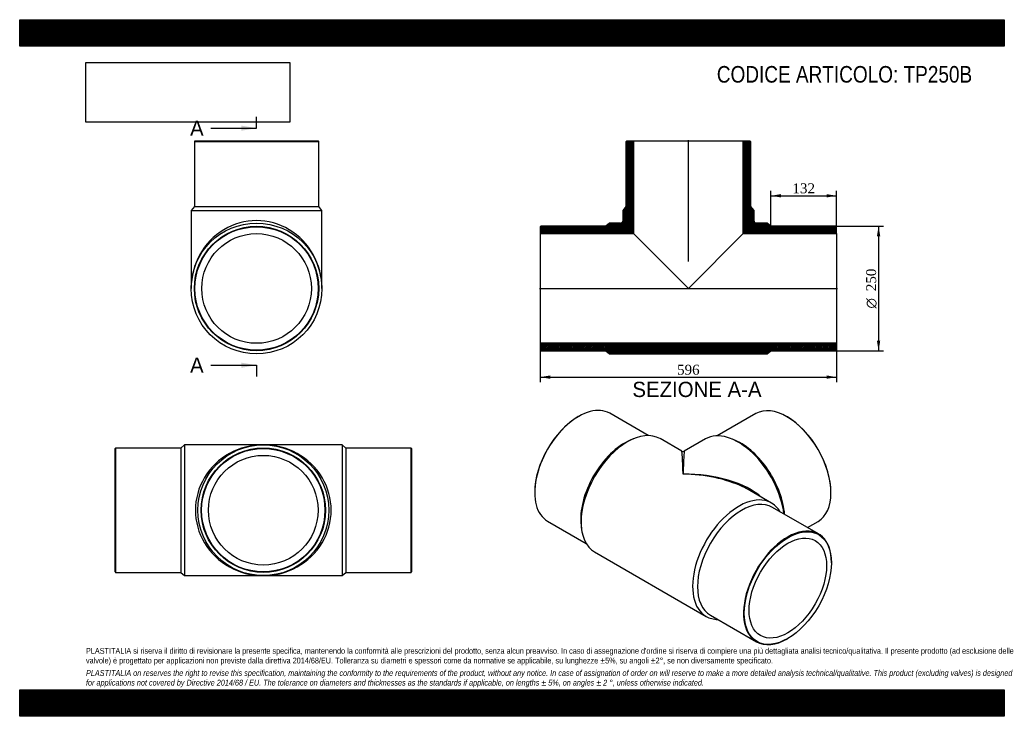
# Model space of a CAD drawing. Header units: millimetres. Extents: x 0 to 1980, y 0 to 1400.
import ezdxf
from ezdxf.enums import TextEntityAlignment as Align
from ezdxf.lldxf.tags import DXFTag

# ---------------------------------------------------------------- set-up
doc = ezdxf.new("R2010")
doc.units = ezdxf.units.MM
doc.header["$LTSCALE"] = 6.666667
for name, color, linetype in [('Default', 7, 'Continuous'), ('DV4_Default', 7, 'Continuous'), ('TP250B', 7, 'Continuous')]:
    doc.layers.add(name, color=color, linetype=linetype)
doc.styles.add('SEACAD_Solid_Edge_ANSI', font='seans.ttf')
doc.styles.add('SEACAD_Solid_Edge_ANSI1_Symbols', font='semeca1.ttf')
doc.styles.add('SEACAD_Times_New_Roman', font='times.ttf')
tags = doc.linetypes.add('CENTER2', pattern=[28.575, 19.05, -3.175, 3.175, -3.175]).pattern_tags.tags
tags[10:11] = [DXFTag(74, 4), DXFTag(75, 0), DXFTag(340, '0'), DXFTag(46, 0.0), DXFTag(50, 0.0), DXFTag(44, 0.0), DXFTag(45, 0.0)]
tags[8:9] = [DXFTag(74, 4), DXFTag(75, 0), DXFTag(340, '0'), DXFTag(46, 0.0), DXFTag(50, 0.0), DXFTag(44, 0.0), DXFTag(45, 0.0)]
tags[6:7] = [DXFTag(74, 4), DXFTag(75, 0), DXFTag(340, '0'), DXFTag(46, 0.0), DXFTag(50, 0.0), DXFTag(44, 0.0), DXFTag(45, 0.0)]
tags[4:5] = [DXFTag(74, 4), DXFTag(75, 0), DXFTag(340, '0'), DXFTag(46, 0.0), DXFTag(50, 0.0), DXFTag(44, 0.0), DXFTag(45, 0.0)]
doc.dimstyles.new('ANSImm', dxfattribs={"dimtxt": 20, "dimasz": 20, "dimexe": 10, "dimexo": 0, "dimgap": 5, "dimtad": 1, "dimdsep": 46, "dimtxsty": 'SEACAD_Times_New_Roman', "dimblk1": '_SE_FILLED', "dimblk2": '_SE_FILLED', "dimsah": 1, "dimcen": 10, "dimazin": 0, "dimtfac": 0.85, "dimtdec": 3, "dimtofl": 0, "dimtmove": 0, "dimatfit": 3, "dimfxl": 1, "dimarcsym": 0})
picture_1 = doc.add_image_def('image1.jpg', size_in_pixel=(4302, 1260))

# ---------------------------------------------------------------- blocks, each defined once
blk = doc.blocks.new('SE')
at = {"layer": 'TP250B', "color": 7, "linetype": 'Continuous'}
for p, q in [((192.9, 539.2), (191.9, 538.2)), ((191.9, 290.2), (191.9, 538.2)), ((192.9, 539.2), (192.9, 289.2)), ((323.9, 539.2), (192.9, 539.2)), ((331.4, 545.7), (323.9, 539.2)), ((323.9, 539.2), (323.9, 289.2)), ((331.4, 545.7), (331.4, 282.7)), ((489.9, 545.7), (331.4, 545.7)), ((648.4, 545.7), (489.9, 545.7)), ((648.4, 545.7), (648.4, 282.7)), ((655.9, 539.2), (648.4, 545.7)), ((655.9, 539.2), (655.9, 289.2)), ((786.9, 539.2), (655.9, 539.2)), ((786.9, 289.2), (786.9, 539.2)), ((787.9, 538.2), (786.9, 539.2)), ((787.9, 538.2), (787.9, 290.2)), ((191.9, 290.2), (192.9, 289.2)), ((192.9, 289.2), (323.9, 289.2)), ((323.9, 289.2), (331.4, 282.7)), ((331.4, 282.7), (489.9, 282.7)), ((489.9, 282.7), (648.4, 282.7)), ((648.4, 282.7), (655.9, 289.2)), ((655.9, 289.2), (786.9, 289.2)), ((786.9, 289.2), (787.9, 290.2))]:
    blk.add_line(p, q, dxfattribs=at)
for radius in [131.5, 125, 124, 110.2]:
    blk.add_circle((489.9, 414.2), radius, dxfattribs=at)
for major_axis in [(136.5, 0), (-136.5, 0)]:
    blk.add_ellipse((489.9, 414.2), major_axis=major_axis, ratio=0.96337, start_param=1.570796, end_param=4.712389, dxfattribs=at)
blk = doc.blocks.new('SE1')
at = {"layer": 'TP250B', "color": 7, "linetype": 'Continuous'}
for p, q in [((1124, 602.7), (1123.3, 602.3)), ((1264, 564.1), (1186.5, 608.9)), ((1480.4, 608.3), (1402.9, 563.5)), ((1543.7, 601.7), (1542.9, 602.1)), ((1233.6, 557.4), (1227.7, 554.8)), ((1331.5, 532.7), (1287.7, 558)), ((1379.3, 557.4), (1336.5, 532.7)), ((1439.2, 554.2), (1433.3, 556.7)), ((1035.6, 450.4), (1035.6, 449.6)), ((1511.8, 428.6), (1468, 453.9)), ((1631.3, 449), (1631.3, 449.8)), ((1606.5, 366.4), (1513.9, 419.9)), ((1061.5, 392.4), (1139, 347.6)), ((1128.9, 383.7), (1129.7, 377.4)), ((1584, 379.4), (1605.4, 391.8)), ((1156.2, 330.2), (1380.3, 200.8)), ((1632.4, 308.4), (1632.4, 309.2)), ((1388.9, 203.4), (1481.5, 149.9)), ((1544, 156.1), (1544.7, 156.5))]:
    blk.add_line(p, q, dxfattribs=at)
blk.add_arc((1334, 537), 5, 240.9237, 298.924, dxfattribs=at)
for centre, major_axis, ratio, start_param, end_param in [((1124, 500.6), (62.5, 108.3), 0.57735, 0, 3.141593), ((1542.9, 500), (-62.5, 108.3), 0.57735, 3.141593, 6.283185), ((1123.3, 501.1), (-62, -107.4), 0.57735, 3.926991, 5.497787), ((1543.7, 500.4), (62, -107.4), 0.57735, 0.785398, 2.356194), ((1221.9, 444.1), (-65.7, -113.9), 0.57735, 3.141593, 6.283185), ((1216.6, 447.2), (-62.5, -108.3), 0.57735, 3.801224, 5.623554), ((1445, 443.5), (-65.8, 113.9), 0.57735, 4.077957, 6.283185), ((1450.3, 446.6), (-62.5, 108.3), 0.57735, 4.025363, 5.623554), ((1334, 379.4), (2.5, -153.3), 0.01615, 2.346513, 3.131911), ((1334, 379.4), (-2.5, -153.3), 0.01615, 3.151274, 3.936673), ((1334, 379.4), (-189.5, -3), 0.566482, 3.704996, 4.703403), ((1334, 379.4), (-189.5, 3), 0.566482, 4.036607, 4.721375), ((1334, 379.4), (-189.5, 3), 0.566482, 3.935977, 4.036607), ((1446.1, 314.7), (-65.7, -113.9), 0.57735, 2.825864, 6.283185), ((1451.4, 311.6), (-62.5, -108.3), 0.57735, 3.141593, 6.283185), ((1544, 258.1), (-62.5, -108.3), 0.57735, 2.356194, 6.283185), ((1446.1, 314.7), (-65.7, -113.9), 0.57735, 0, 0.315729), ((1544, 258.1), (-62.5, -108.3), 0.57735, 0, 0.785398)]:
    blk.add_ellipse(centre, major_axis=major_axis, ratio=ratio, start_param=start_param, end_param=end_param, dxfattribs=at)
for major_axis in [(62, 107.4), (-55.1, -95.4)]:
    blk.add_ellipse((1544.7, 257.7), major_axis=major_axis, ratio=0.57735, dxfattribs=at)
blk = doc.blocks.new('SE2')
at = {"layer": 'TP250B', "color": 7, "linetype": 'Continuous'}
for p, q in [((352.3, 1156.3), (351.3, 1155.3)), ((351.3, 1155.3), (601.3, 1155.3)), ((351.3, 1155.3), (351.3, 1024.3)), ((352.3, 1156.3), (600.3, 1156.3)), ((601.3, 1155.3), (600.3, 1156.3)), ((601.3, 1024.3), (601.3, 1155.3)), ((351.3, 1024.3), (344.8, 1016.8)), ((344.8, 1016.8), (607.8, 1016.8)), ((344.8, 1016.8), (344.8, 859.8)), ((351.3, 1024.3), (601.3, 1024.3)), ((607.8, 1016.8), (601.3, 1024.3)), ((607.8, 859.8), (607.8, 1016.8))]:
    blk.add_line(p, q, dxfattribs=at)
for radius in [131.5, 125, 124, 110.2]:
    blk.add_circle((476.3, 859.8), radius, dxfattribs=at)
blk.add_ellipse((476.3, 859.8), major_axis=(0, -136.5), ratio=0.96337, start_param=1.570796, end_param=4.712389, dxfattribs=at)
blk = doc.blocks.new('SE4')
at = {"color": 7, "linetype": 'Continuous', "style": 'SEACAD_Solid_Edge_ANSI'}
blk.add_text('A', height=30.7, dxfattribs=at).set_placement((342.6, 1197.4), align=Align.TOP_LEFT)
blk = doc.blocks.new('SE5')
at = {"color": 7, "linetype": 'Continuous', "style": 'SEACAD_Solid_Edge_ANSI'}
blk.add_text('A', height=30.7, dxfattribs=at).set_placement((342.6, 721), align=Align.TOP_LEFT)
blk = doc.blocks.new('SEANNOT_GROUP')
at = {"linetype": 'Continuous'}
blk.add_hatch(color=7, dxfattribs=at).paths.add_polyline_path([(445.7, 1176.9), (476.3, 1182), (445.7, 1187.2)])
at = {"color": 7, "linetype": 'Continuous'}
blk.add_lwpolyline([(384.3, 1182), (476.3, 1182)], dxfattribs=at)
blk = doc.blocks.new('SEANNOT_GROUP1')
at = {"linetype": 'Continuous'}
blk.add_hatch(color=7, dxfattribs=at).paths.add_polyline_path([(445.7, 700.5), (476.3, 705.6), (445.7, 710.7)])
at = {"color": 7, "linetype": 'Continuous'}
blk.add_lwpolyline([(384.3, 705.6), (476.3, 705.6)], dxfattribs=at)
blk = doc.blocks.new('SE3')
at = {"layer": 'Default', "color": 7, "linetype": 'CENTER2'}
for p, q in [((476.3, 1182), (476.3, 1205)), ((476.3, 705.6), (476.3, 682.6))]:
    blk.add_line(p, q, dxfattribs=at)
at = {"layer": 'Default', "color": 7, "linetype": 'CENTER2', "const_width": 0.0001}
blk.add_lwpolyline([(476.3, 1182), (476.3, 705.6)], dxfattribs=at)
at = {"layer": 'Default'}
for name in ['SE4', 'SEANNOT_GROUP', 'SE5', 'SEANNOT_GROUP1']:
    blk.add_blockref(name, (0, 0), dxfattribs=at)
blk = doc.blocks.new('SE6')
at = {"layer": 'TP250B', "linetype": 'Continuous'}
h = blk.add_hatch(dxfattribs=at)
h.set_pattern_fill('LINE', scale=0.629921, angle=45, style=0)
edge = h.paths.add_edge_path()
edge.add_line((1219.8, 1024.3), (1213.3, 1016.8))
edge.add_line((1213.3, 1016.8), (1213.3, 996.3))
edge.add_arc((1208.3, 996.3), 5, 270, 360, ccw=False)
edge.add_line((1208.3, 991.3), (1186.3, 991.3))
edge.add_line((1186.3, 991.3), (1178.8, 984.8))
edge.add_line((1178.8, 984.8), (1047.8, 984.8))
edge.add_line((1047.8, 984.8), (1046.8, 983.8))
edge.add_line((1046.8, 983.8), (1046.8, 970))
edge.add_line((1046.8, 970), (1234.6, 970))
edge.add_line((1234.6, 970), (1234.6, 1156.3))
edge.add_line((1234.6, 1156.3), (1220.8, 1156.3))
edge.add_line((1220.8, 1156.3), (1219.8, 1155.3))
edge.add_line((1219.8, 1155.3), (1219.8, 1024.3))
h = blk.add_hatch(dxfattribs=at)
h.set_pattern_fill('LINE', scale=0.629921, angle=45, style=0)
edge = h.paths.add_edge_path()
edge.add_line((1469.8, 1024.3), (1469.8, 1155.3))
edge.add_line((1469.8, 1155.3), (1468.8, 1156.3))
edge.add_line((1468.8, 1156.3), (1455, 1156.3))
edge.add_line((1455, 1156.3), (1455, 970))
edge.add_line((1455, 970), (1642.8, 970))
edge.add_line((1642.8, 970), (1642.8, 983.8))
edge.add_line((1642.8, 983.8), (1641.8, 984.8))
edge.add_line((1641.8, 984.8), (1510.8, 984.8))
edge.add_line((1510.8, 984.8), (1503.3, 991.3))
edge.add_line((1503.3, 991.3), (1481.3, 991.3))
edge.add_arc((1481.3, 996.3), 5, 180, 270, ccw=False)
edge.add_line((1476.3, 996.3), (1476.3, 1016.8))
edge.add_line((1476.3, 1016.8), (1469.8, 1024.3))
h = blk.add_hatch(dxfattribs=at)
h.set_pattern_fill('LINE', scale=0.629921, angle=45, style=0)
h.paths.add_polyline_path([(1642.8, 735.8), (1642.8, 749.6), (1046.8, 749.6), (1046.8, 735.8), (1047.8, 734.8), (1178.8, 734.8), (1186.3, 728.3), (1503.3, 728.3), (1510.8, 734.8), (1641.8, 734.8)])
at = {"layer": 'DV4_Default', "color": 7, "linetype": 'CENTER2'}
for p, q in [((1344.8, 914.3), (1344.8, 1158)), ((1045, 859.8), (1644.5, 859.8))]:
    blk.add_line(p, q, dxfattribs=at)
at = {"layer": 'TP250B', "color": 7, "linetype": 'Continuous'}
for p, q in [((1219.8, 1155.3), (1220.8, 1156.3)), ((1219.8, 1024.3), (1219.8, 1155.3)), ((1220.8, 1156.3), (1234.6, 1156.3)), ((1234.6, 1156.3), (1455, 1156.3)), ((1234.6, 1156.3), (1234.6, 970)), ((1455, 1156.3), (1468.8, 1156.3)), ((1455, 970), (1455, 1156.3)), ((1468.8, 1156.3), (1469.8, 1155.3)), ((1469.8, 1155.3), (1469.8, 1024.3)), ((1213.3, 1016.8), (1219.8, 1024.3)), ((1213.3, 996.3), (1213.3, 1016.8)), ((1469.8, 1024.3), (1476.3, 1016.8)), ((1476.3, 1016.8), (1476.3, 996.3)), ((1186.3, 991.3), (1178.8, 984.8)), ((1208.3, 991.3), (1186.3, 991.3)), ((1503.3, 991.3), (1481.3, 991.3)), ((1510.8, 984.8), (1503.3, 991.3)), ((1046.8, 983.8), (1047.8, 984.8)), ((1046.8, 983.8), (1046.8, 970)), ((1178.8, 984.8), (1047.8, 984.8)), ((1641.8, 984.8), (1510.8, 984.8)), ((1641.8, 984.8), (1642.8, 983.8)), ((1642.8, 970), (1642.8, 983.8)), ((1046.8, 970), (1046.8, 749.6)), ((1046.8, 970), (1234.6, 970)), ((1234.6, 970), (1344.8, 859.8)), ((1344.8, 859.8), (1455, 970)), ((1455, 970), (1642.8, 970)), ((1642.8, 970), (1642.8, 749.6)), ((1642.8, 749.6), (1046.8, 749.6)), ((1046.8, 749.6), (1046.8, 735.8)), ((1047.8, 734.8), (1046.8, 735.8)), ((1047.8, 734.8), (1178.8, 734.8)), ((1178.8, 734.8), (1186.3, 728.3)), ((1503.3, 728.3), (1510.8, 734.8)), ((1510.8, 734.8), (1641.8, 734.8)), ((1642.8, 735.8), (1641.8, 734.8)), ((1642.8, 735.8), (1642.8, 749.6)), ((1186.3, 728.3), (1503.3, 728.3))]:
    blk.add_line(p, q, dxfattribs=at)
for centre, start, end in [((1208.3, 996.3), 270, 0), ((1481.3, 996.3), 180, 270)]:
    blk.add_arc(centre, 5, start, end, dxfattribs=at)
blk = doc.blocks.new('DMBLK27')
at = {"layer": 'Default', "linetype": 'Continuous'}
for points in [[(1066.8, 678.3), (1066.8, 685), (1046.8, 681.6)], [(1622.8, 678.3), (1642.8, 681.6), (1622.8, 685)]]:
    blk.add_hatch(color=7, dxfattribs=at).paths.add_polyline_path(points)
at = {"layer": 'Default', "color": 7, "linetype": 'Continuous'}
for p, q in [((1046.8, 749.6), (1046.8, 671.6)), ((1642.8, 749.6), (1642.8, 671.6)), ((1046.8, 681.6), (1642.8, 681.6))]:
    blk.add_line(p, q, dxfattribs=at)
at = {"layer": 'Default', "color": 7, "linetype": 'Continuous', "style": 'SEACAD_Times_New_Roman'}
blk.add_text('596', height=20, dxfattribs=at).set_placement((1322, 706.6), align=Align.TOP_LEFT)
blk = doc.blocks.new('_SE_FILLED')
at = {"color": 0}
blk.add_line((0, 0), (-1, 0), dxfattribs=at)
blk.add_solid([(0, 0), (-1, -0.1665), (-1, 0.1665), (0, 0)], dxfattribs=at)
blk = doc.blocks.new('DMBLK28')
at = {"layer": 'Default', "linetype": 'Continuous'}
for points in [[(1530.8, 1049.4), (1510.8, 1046.1), (1530.8, 1042.8)], [(1622.8, 1049.4), (1622.8, 1042.8), (1642.8, 1046.1)]]:
    blk.add_hatch(color=7, dxfattribs=at).paths.add_polyline_path(points)
at = {"layer": 'Default', "color": 7, "linetype": 'Continuous'}
for p, q in [((1510.8, 984.8), (1510.8, 1056.1)), ((1642.8, 976.9), (1642.8, 1056.1)), ((1510.8, 1046.1), (1642.8, 1046.1))]:
    blk.add_line(p, q, dxfattribs=at)
at = {"layer": 'Default', "color": 7, "linetype": 'Continuous', "style": 'SEACAD_Times_New_Roman'}
blk.add_text('132', height=20, dxfattribs=at).set_placement((1554, 1071.1), align=Align.TOP_LEFT)
blk = doc.blocks.new('GDimGGroup')
at = {"layer": 'Default', "linetype": 'Continuous'}
for points in [[(1730.5, 964.8), (1727.2, 984.8), (1723.8, 964.8)], [(1730.5, 754.8), (1723.8, 754.8), (1727.2, 734.8)]]:
    blk.add_hatch(color=7, dxfattribs=at).paths.add_polyline_path(points)
at = {"layer": 'Default', "color": 7, "linetype": 'Continuous'}
for p, q in [((1641.8, 984.8), (1737.2, 984.8)), ((1727.2, 984.8), (1727.2, 734.8)), ((1641.8, 734.8), (1737.2, 734.8))]:
    blk.add_line(p, q, dxfattribs=at)
for s, style, p in [('250', 'SEACAD_Times_New_Roman', (1702.2, 854.4)), ('O', 'SEACAD_Solid_Edge_ANSI1_Symbols', (1702.2, 819.6))]:
    blk.add_text(s, height=20, rotation=90, dxfattribs=dict(at, style=style)).set_placement(p, align=Align.TOP_LEFT)

msp = doc.modelspace()

# ---------------------------------------------------------------- hatches: boundary and pattern name
at = {"layer": 'Default', "linetype": 'Continuous'}
h = msp.add_hatch(dxfattribs=at)
h.set_pattern_fill('LINE', scale=0.629921, angle=45, style=0)
h.paths.add_polyline_path([(1980, 1346.667), (1980, 1400), (0, 1400), (0, 1346.667)])
for points in [[(1980, 1346.667), (1980, 1400), (0, 1400), (0, 1346.667)], [(1980, 0), (1980, 53.333), (0, 53.333), (0, 0)]]:
    msp.add_hatch(color=7, dxfattribs=at).paths.add_polyline_path(points)
h = msp.add_hatch(dxfattribs=at)
h.set_pattern_fill('LINE', scale=0.629921, angle=45, style=0)
h.paths.add_polyline_path([(1980, 0), (1980, 53.333), (0, 53.333), (0, 0)])

# ---------------------------------------------------------------- linework, layer by layer
at = {"layer": 'Default', "color": 7, "linetype": 'Continuous'}
for p, q in [((0, 1400), (1980, 1400)), ((0, 1346.667), (0, 1400)), ((1980, 1400), (1980, 1346.667)), ((1980, 1346.667), (0, 1346.667)), ((0, 53.333), (1980, 53.333)), ((0, 0), (0, 53.333)), ((1980, 53.333), (1980, 0)), ((1980, 0), (0, 0))]:
    msp.add_line(p, q, dxfattribs=at)

# ---------------------------------------------------------------- block references
at = {"layer": 'Default'}
for name in ['SE3', 'SE2', 'SE6', 'GDimGGroup', 'SE1', 'SE']:
    msp.add_blockref(name, (0, 0), dxfattribs=at)

# ---------------------------------------------------------------- texts
at = {"layer": 'Default', "color": 7, "linetype": 'Continuous', "style": 'SEACAD_Solid_Edge_ANSI'}
msp.add_text('SEZIONE A-A', height=30.66667, dxfattribs=at).set_placement((1232.088, 672.334), align=Align.TOP_LEFT)
at = {"layer": 'Default', "attachment_point": 1}
for s, insert, char_height, width in [('{\\fArial Narrow|b0||i0||c0|p34;\\C7;\\H33.33333333;\\W1.;CODICE ARTICOLO: TP250B}', (1401.908, 1306.89), 33.33333, 553.79857), ("{\\fArial Narrow|b0||i0||c0|p34;\\C7;\\H11.66666667;\\W1.;PLASTITALIA si riserva il diritto di revisionare la presente specifica, mantenendo la conformità alle prescrizioni del prodotto, senza alcun preavviso. In caso di assegnazione d'ordine si riserva di compiere una più dettagliata analisi tecnico/qualitativa. Il presente prodotto (ad esclusione delle \\P}{\\fArial Narrow|b0||i0||c0|p34;\\C7;\\H11.66666667;\\W1.;valvole) è progettato per applicazioni non previste dalla direttiva 2014/68/EU. Tolleranza su diametri e spessori come da normative se applicabile, su lunghezze ±5%, su angoli ±2°, se non diversamente specificato.\\P}{\\fArial Narrow|b0||i0||c0|p34;\\C7;\\H3.333333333;\\W1.;   \\P}{\\fArial Narrow|b0||i1||c0|p34;\\C7;\\H11.66666667;\\W1.;PLASTITALIA on reserves the right to revise this specification, maintaining the conformity to the requirements of the product, without any notice. In case of assignation of order on will reserve to make a more detailed analysis technical/qualitative. This product (excluding valves) is designed \\P}{\\fArial Narrow|b0||i1||c0|p34;\\C7;\\H11.66666667;\\W1.;for applications not covered by Directive 2014/68 / EU. The tolerance on diameters and thicknesses as the standards if applicable, on lengths ± 5%, on angles ± 2 °, unless otherwise indicated.\\P}", (133.333, 137.349), 11.666667, 1713.33333)]:
    msp.add_mtext(s, dxfattribs=dict(at, insert=insert, char_height=char_height, width=width))

# ---------------------------------------------------------------- dimensions: what is measured, and where the dimension line sits
at = {"layer": 'Default', "color": 7, "linetype": 'Continuous'}
dim = msp.add_linear_dim(base=(1642.775, 1046.096), p1=(1510.775, 984.788), p2=(1642.775, 976.888), text='\\A1;<>', dimstyle='ANSImm', dxfattribs=at)
dim.commit()
dim.dimension.update_dxf_attribs({"geometry": 'DMBLK28', "text_midpoint": (1576.775, 1046.096), "dimtype": 160})
dim = msp.add_linear_dim(base=(1046.775, 681.622), p1=(1046.775, 749.588), p2=(1642.775, 749.588), angle=0, text='\\A1;<>', dimstyle='ANSImm', dxfattribs=at)
dim.commit()
dim.dimension.update_dxf_attribs({"geometry": 'DMBLK27', "text_midpoint": (1344.775, 681.622), "dimtype": 161})

# ---------------------------------------------------------------- pictures from other files: only their frames are drawn
image = msp.add_image(picture_1, insert=(133.333, 1194.021), size_in_units=(409.714, 120))
image.dxf.flags = 7

doc.saveas('drawing.dxf')
